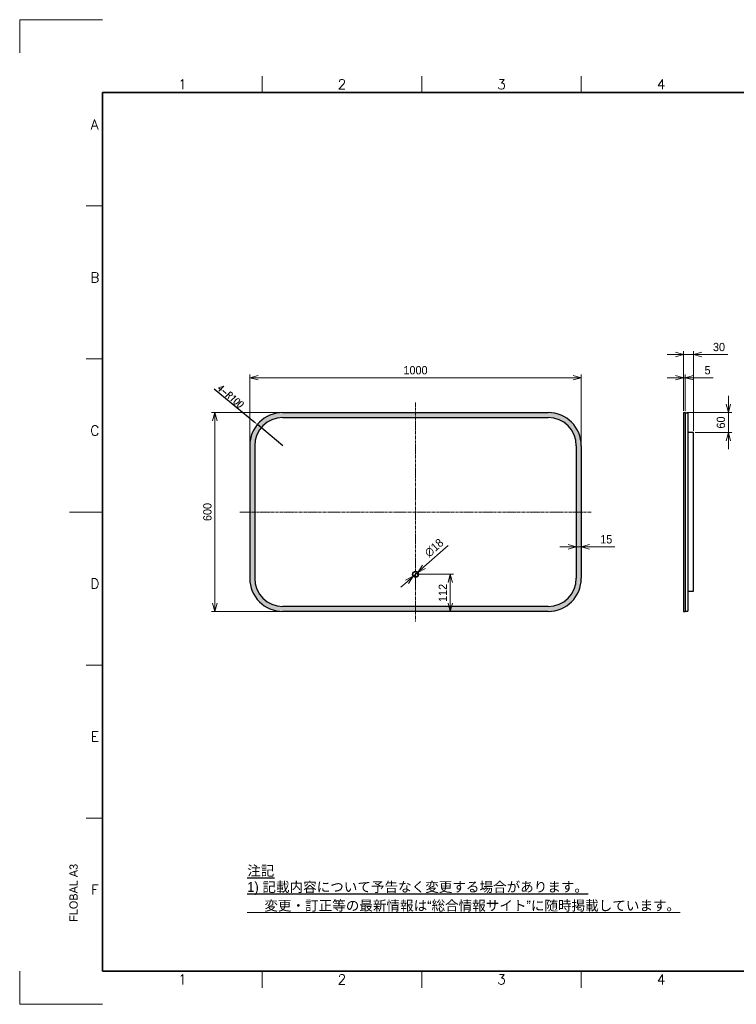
# Model space of a CAD drawing. Header units: millimetres. Extents: x 0 to 4200, y 0 to 2970.
# Tile 1 of 3: x 0 to 2161, y 0 to 2970. Entities that reach past the tile are written whole.
import ezdxf
from ezdxf.enums import TextEntityAlignment as Align

# ---------------------------------------------------------------- set-up
doc = ezdxf.new("R2010")
doc.units = ezdxf.units.MM
doc.linetypes.add('CENTER2', pattern=[28.575, 19.05, -3.175, 3.175, -3.175])
doc.layers.get('DEFPOINTS').update_dxf_attribs({"lineweight": 13})
for name, color, linetype, lineweight in [('HATCH', 54, 'Continuous', 9), ('TEXT', 7, 'Continuous', 25), ('中心線x.5', 4, 'CENTER2', 18), ('実線', 3, 'Continuous', 35), ('寸法', 2, 'Continuous', 18), ('細線', 7, 'Continuous', 18)]:
    doc.layers.add(name, color=color, linetype=linetype, lineweight=lineweight)
doc.layers.add('HOJO', color=8, linetype='Continuous', lineweight=13, plot=False)
doc.styles.add('MS Pゴシック', font='txt')
doc.styles.add('Roman', font='romans.shx', dxfattribs={"bigfont": 'bigfont.shx'})
doc.styles.get("Standard").update_dxf_attribs({"font": 'SimSun.ttf'})
doc.styles.add('工－２５', font='romanc.shx', dxfattribs={"width": 0.8, "oblique": 5})
doc.dimstyles.new('1：10', dxfattribs={"dimscale": 10, "dimtxt": 2.5, "dimasz": 2.5, "dimexe": 1, "dimexo": 0.5, "dimgap": 1, "dimtad": 3, "dimdsep": 46, "dimtxsty": 'MS Pゴシック', "dimblk": 'OPEN30', "dimcen": 0, "dimclrd": 256, "dimclre": 256, "dimclrt": 256, "dimazin": 2, "dimtfac": 1, "dimtmove": 0, "dimatfit": 3, "dimldrblk": 'OPEN30', "dimfxl": 1, "dimlwd": 18, "dimlwe": 18, "dimarcsym": 0})
doc.dimstyles.new('我的样式', dxfattribs={"dimscale": 7.5, "dimtxt": 3, "dimasz": 2, "dimexe": 1, "dimexo": 0.5, "dimgap": 0.5, "dimtad": 1, "dimdec": 1, "dimzin": 9, "dimtxsty": '工－２５', "dimcen": 2.5, "dimclrd": 3, "dimclre": 3, "dimclrt": 3, "dimadec": 0, "dimazin": 2, "dimtfac": 1, "dimtdec": 1, "dimtmove": 0, "dimatfit": 3, "dimfxl": 1, "dimlwd": 25, "dimlwe": 25, "dimarcsym": 0})

# ---------------------------------------------------------------- blocks, each defined once
blk = doc.blocks.new('_Open30')
at = {"color": 0, "linetype": 'ByBlock', "lineweight": -2}
for p, q in [((-1, 0.27), (0, 0)), ((0, 0), (-1, -0.27)), ((0, 0), (-1, 0))]:
    blk.add_line(p, q, dxfattribs=at)
blk = doc.blocks.new('*D20')
at = {"layer": 'DEFPOINTS', "color": 0, "transparency": 16777216}
for p in [(1678.7, 1485), (1693.7, 1485), (1678.7, 1380)]:
    blk.add_point(p, dxfattribs=at)
at = {"layer": '寸法', "lineweight": 18, "transparency": 16777216}
for p, q in [((1678.7, 1480), (1678.7, 1370)), ((1693.7, 1480), (1693.7, 1370)), ((1653.7, 1380), (1628.7, 1380)), ((1678.7, 1380), (1693.7, 1380)), ((1718.7, 1380), (1794.4, 1380))]:
    blk.add_line(p, q, dxfattribs=at)
at = {"layer": '寸法', "lineweight": 18, "transparency": 16777216, "xscale": 25, "yscale": 25, "zscale": 25}
blk.add_blockref('_Open30', (1678.7, 1380), dxfattribs=at)
at = {"layer": '寸法', "lineweight": 18, "transparency": 16777216, "xscale": 25, "yscale": 25, "zscale": 25, "rotation": 180}
blk.add_blockref('_Open30', (1693.7, 1380), dxfattribs=at)
at = {"layer": '寸法', "transparency": 16777216, "insert": (1769, 1402.5), "char_height": 25, "attachment_point": 5, "style": 'MS Pゴシック'}
blk.add_mtext('15', dxfattribs=at)
blk = doc.blocks.new('*D5')
at = {"layer": 'DEFPOINTS', "color": 0, "transparency": 16777216}
for p in [(716.7, 1748.8), (793.7, 1685)]:
    blk.add_point(p, dxfattribs=at)
at = {"layer": 'HOJO', "color": 3, "lineweight": 25, "transparency": 16777216}
for p, q in [((586.4, 1856.8), (705.9, 1757.8)), ((793.7, 1685), (716.7, 1748.8))]:
    blk.add_line(p, q, dxfattribs=at)
at = {"layer": 'HOJO', "color": 3, "transparency": 16777216}
blk.add_solid([(707.4, 1759.6), (704.4, 1756), (716.7, 1748.8)], dxfattribs=at)
at = {"layer": 'HOJO', "color": 3, "lineweight": -3, "transparency": 16777216, "insert": (635.2, 1834.6), "char_height": 21, "attachment_point": 5, "rotation": 320.3392, "style": '工－２５'}
blk.add_mtext('4-R100', dxfattribs=at)
blk = doc.blocks.new('*D6')
at = {"layer": 'DEFPOINTS', "color": 0, "transparency": 16777216}
for p in [(2007.3, 1785), (2137.3, 1785), (2032.3, 1725)]:
    blk.add_point(p, dxfattribs=at)
at = {"layer": '寸法', "lineweight": 18, "transparency": 16777216}
for p, q in [((2137.3, 1810), (2137.3, 1835)), ((2012.3, 1785), (2147.3, 1785)), ((2137.3, 1725), (2137.3, 1785)), ((2037.3, 1725), (2147.3, 1725)), ((2137.3, 1700), (2137.3, 1675))]:
    blk.add_line(p, q, dxfattribs=at)
at = {"layer": '寸法', "lineweight": 18, "transparency": 16777216, "xscale": 25, "yscale": 25, "zscale": 25}
for p, rotation in [((2137.3, 1785), 270), ((2137.3, 1725), 90)]:
    blk.add_blockref('_Open30', p, dxfattribs=dict(at, rotation=rotation))
at = {"layer": '寸法', "transparency": 16777216, "insert": (2114.8, 1755), "char_height": 25, "attachment_point": 5, "rotation": 90, "style": 'MS Pゴシック'}
blk.add_mtext('60', dxfattribs=at)
blk = doc.blocks.new('*D7')
at = {"layer": 'DEFPOINTS', "color": 0, "transparency": 16777216}
for p in [(693.7, 1890), (693.7, 1685), (1693.7, 1684.7)]:
    blk.add_point(p, dxfattribs=at)
at = {"layer": '寸法', "lineweight": 18, "transparency": 16777216}
for p, q in [((693.7, 1690), (693.7, 1900)), ((1668.7, 1890), (718.7, 1890)), ((1693.7, 1689.7), (1693.7, 1900))]:
    blk.add_line(p, q, dxfattribs=at)
at = {"layer": '寸法', "lineweight": 18, "transparency": 16777216, "xscale": 25, "yscale": 25, "zscale": 25, "rotation": 180}
blk.add_blockref('_Open30', (693.7, 1890), dxfattribs=at)
at = {"layer": '寸法', "lineweight": 18, "transparency": 16777216, "xscale": 25, "yscale": 25, "zscale": 25}
blk.add_blockref('_Open30', (1693.7, 1890), dxfattribs=at)
at = {"layer": '寸法', "transparency": 16777216, "insert": (1193.7, 1912.5), "char_height": 25, "attachment_point": 5, "style": 'MS Pゴシック'}
blk.add_mtext('1000', dxfattribs=at)
blk = doc.blocks.new('*D8')
at = {"layer": 'DEFPOINTS', "color": 0, "transparency": 16777216}
for p in [(2007.3, 1890), (2002.3, 1785), (2007.3, 1784)]:
    blk.add_point(p, dxfattribs=at)
at = {"layer": '寸法', "lineweight": 18, "transparency": 16777216}
for p, q in [((1977.3, 1890), (1952.3, 1890)), ((2002.3, 1790), (2002.3, 1900)), ((2002.3, 1890), (2007.3, 1890)), ((2007.3, 1789), (2007.3, 1900)), ((2032.3, 1890), (2091.8, 1890))]:
    blk.add_line(p, q, dxfattribs=at)
at = {"layer": '寸法', "lineweight": 18, "transparency": 16777216, "xscale": 25, "yscale": 25, "zscale": 25}
blk.add_blockref('_Open30', (2002.3, 1890), dxfattribs=at)
at = {"layer": '寸法', "lineweight": 18, "transparency": 16777216, "xscale": 25, "yscale": 25, "zscale": 25, "rotation": 180}
blk.add_blockref('_Open30', (2007.3, 1890), dxfattribs=at)
at = {"layer": '寸法', "transparency": 16777216, "insert": (2074.6, 1912.5), "char_height": 25, "attachment_point": 5, "style": 'MS Pゴシック'}
blk.add_mtext('5', dxfattribs=at)
blk = doc.blocks.new('*D9')
at = {"layer": 'DEFPOINTS', "color": 0, "transparency": 16777216}
for p in [(2032.3, 1960), (2002.3, 1785), (2032.3, 1725)]:
    blk.add_point(p, dxfattribs=at)
at = {"layer": '寸法', "lineweight": 18, "transparency": 16777216}
for p, q in [((2002.3, 1790), (2002.3, 1970)), ((2032.3, 1730), (2032.3, 1970)), ((1977.3, 1960), (1952.3, 1960)), ((2002.3, 1960), (2032.3, 1960)), ((2057.3, 1960), (2135.6, 1960))]:
    blk.add_line(p, q, dxfattribs=at)
at = {"layer": '寸法', "lineweight": 18, "transparency": 16777216, "xscale": 25, "yscale": 25, "zscale": 25}
blk.add_blockref('_Open30', (2002.3, 1960), dxfattribs=at)
at = {"layer": '寸法', "lineweight": 18, "transparency": 16777216, "xscale": 25, "yscale": 25, "zscale": 25, "rotation": 180}
blk.add_blockref('_Open30', (2032.3, 1960), dxfattribs=at)
at = {"layer": '寸法', "transparency": 16777216, "insert": (2108.9, 1982.5), "char_height": 25, "attachment_point": 5, "style": 'MS Pゴシック'}
blk.add_mtext('30', dxfattribs=at)
blk = doc.blocks.new('*D10')
at = {"layer": 'DEFPOINTS', "color": 0, "transparency": 16777216}
for p in [(1187, 1291), (1200.4, 1302.9)]:
    blk.add_point(p, dxfattribs=at)
at = {"layer": '寸法', "lineweight": 18, "transparency": 16777216}
for p, q in [((1291.7, 1384.1), (1219.1, 1319.5)), ((1187, 1291), (1200.4, 1302.9)), ((1168.3, 1274.4), (1149.6, 1257.8))]:
    blk.add_line(p, q, dxfattribs=at)
at = {"layer": '寸法', "lineweight": 18, "transparency": 16777216, "xscale": 25, "yscale": 25, "zscale": 25}
for p, rotation in [((1200.4, 1302.9), 221.6229062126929), ((1187, 1291), 41.62290621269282)]:
    blk.add_blockref('_Open30', p, dxfattribs=dict(at, rotation=rotation))
at = {"layer": '寸法', "transparency": 16777216, "insert": (1249.8, 1376.9), "char_height": 25, "attachment_point": 5, "rotation": 41.6229, "style": 'MS Pゴシック'}
blk.add_mtext('∅18', dxfattribs=at)
blk = doc.blocks.new('*D11')
at = {"layer": 'DEFPOINTS', "color": 0, "transparency": 16777216}
for p in [(588.7, 1785), (793.7, 1785), (793.7, 1185)]:
    blk.add_point(p, dxfattribs=at)
at = {"layer": '寸法', "lineweight": 18, "transparency": 16777216}
for p, q in [((788.7, 1785), (578.7, 1785)), ((588.7, 1210), (588.7, 1760)), ((788.7, 1185), (578.7, 1185))]:
    blk.add_line(p, q, dxfattribs=at)
at = {"layer": '寸法', "lineweight": 18, "transparency": 16777216, "xscale": 25, "yscale": 25, "zscale": 25}
for p, rotation in [((588.7, 1785), 90), ((588.7, 1185), 270)]:
    blk.add_blockref('_Open30', p, dxfattribs=dict(at, rotation=rotation))
at = {"layer": '寸法', "transparency": 16777216, "insert": (566.2, 1485), "char_height": 25, "attachment_point": 5, "rotation": 90, "style": 'MS Pゴシック'}
blk.add_mtext('600', dxfattribs=at)
blk = doc.blocks.new('*D15')
at = {"layer": 'DEFPOINTS', "color": 0, "transparency": 16777216}
for p in [(1193.7, 1297), (1193.7, 1185), (1298.7, 1185)]:
    blk.add_point(p, dxfattribs=at)
at = {"layer": '寸法', "lineweight": 18, "transparency": 16777216}
for p, q in [((1198.7, 1297), (1308.7, 1297)), ((1298.7, 1272), (1298.7, 1210)), ((1198.7, 1185), (1308.7, 1185))]:
    blk.add_line(p, q, dxfattribs=at)
at = {"layer": '寸法', "lineweight": 18, "transparency": 16777216, "xscale": 25, "yscale": 25, "zscale": 25}
for p, rotation in [((1298.7, 1297), 90), ((1298.7, 1185), 270)]:
    blk.add_blockref('_Open30', p, dxfattribs=dict(at, rotation=rotation))
at = {"layer": '寸法', "transparency": 16777216, "insert": (1276.2, 1241), "char_height": 25, "attachment_point": 5, "rotation": 90, "style": 'MS Pゴシック'}
blk.add_mtext('112', dxfattribs=at)

msp = doc.modelspace()

# ---------------------------------------------------------------- hatches: boundary and pattern name
at = {"layer": 'HATCH'}
h = msp.add_hatch(dxfattribs=at)
h.set_pattern_fill('AR-SAND', color=256, scale=0.1)
edge = h.paths.add_edge_path()
edge.add_arc((793.69, 1285), 100, 180, 270)
edge.add_line((793.69, 1185), (1593.69, 1185))
edge.add_arc((1593.69, 1285), 100, 270, 360)
edge.add_line((1693.69, 1285), (1693.69, 1685))
edge.add_arc((1593.69, 1685), 100, 0, 90)
edge.add_line((1593.69, 1785), (793.69, 1785))
edge.add_arc((793.69, 1685), 100, 90, 180)
edge.add_line((693.69, 1685), (693.69, 1285))
edge = h.paths.add_edge_path(flags=16)
edge.add_arc((793.69, 1685), 85, 90, 180)
edge.add_line((708.69, 1685), (708.69, 1285))
edge.add_arc((793.69, 1285), 85, 180, 270)
edge.add_line((793.69, 1200), (1593.69, 1200))
edge.add_arc((1593.69, 1285), 85, 270, 360)
edge.add_line((1678.69, 1285), (1678.69, 1685))
edge.add_arc((1593.69, 1685), 85, 0, 90)
edge.add_line((1593.69, 1770), (793.69, 1770))

# ---------------------------------------------------------------- linework, layer by layer
for p, q in [((793.69, 1785), (1593.69, 1785)), ((2002.316, 1785), (2007.316, 1785)), ((2002.316, 1785), (2002.316, 1185)), ((2007.316, 1785), (2007.316, 1185)), ((2007.316, 1784), (2015.316, 1784)), ((2015.316, 1784), (2015.316, 1186)), ((793.69, 1770), (1593.69, 1770)), ((2032.316, 1725), (2015.316, 1725)), ((2032.316, 1246), (2032.316, 1725)), ((693.69, 1685), (693.69, 1285)), ((708.69, 1685), (708.69, 1285)), ((1678.69, 1685), (1678.69, 1285)), ((1693.69, 1685), (1693.69, 1285)), ((2015.316, 1246), (2032.316, 1246)), ((1593.69, 1200), (793.69, 1200)), ((1593.69, 1185), (793.69, 1185)), ((2002.316, 1185), (2007.316, 1185)), ((2007.316, 1186), (2015.316, 1186))]:
    msp.add_line(p, q)
at = {"color": 0}
for radius in [9, 8]:
    msp.add_circle((1193.69, 1296.951), radius, dxfattribs=at)
for centre, radius, start, end in [((793.69, 1685), 100, 90, 180), ((1593.69, 1685), 100, 0, 90), ((793.69, 1685), 85, 90, 180), ((1593.69, 1685), 85, 0, 90), ((793.69, 1285), 100, 180, 270), ((793.69, 1285), 85, 180, 270), ((1593.69, 1285), 100, 270, 0), ((1593.69, 1285), 85, 270, 0)]:
    msp.add_arc(centre, radius, start, end)
at = {"layer": 'DEFPOINTS'}
for p, q in [((0, 2970), (250, 2970)), ((0, 2870), (0, 2970)), ((0, 0), (0, 100)), ((250, 0), (0, 0))]:
    msp.add_line(p, q, dxfattribs=at)
at = {"layer": '中心線x.5', "ltscale": 0.5}
for p, q in [((1193.69, 1815), (1193.69, 1155)), ((1723.69, 1485), (663.69, 1485))]:
    msp.add_line(p, q, dxfattribs=at)
at = {"layer": '実線'}
for p, q in [((3980, 2750), (250, 2750)), ((250, 100), (250, 2750)), ((3980, 100), (250, 100))]:
    msp.add_line(p, q, dxfattribs=at)
at = {"layer": '細線'}
for p, q in [((731.25, 2750), (731.25, 2800)), ((1212.5, 2750), (1212.5, 2800)), ((1693.75, 2750), (1693.75, 2800)), ((250, 2408.333), (200, 2408.333)), ((250, 1946.667), (200, 1946.667)), ((250, 1485), (150, 1485)), ((250, 1485), (200, 1485)), ((250, 1023.333), (200, 1023.333)), ((250, 561.667), (200, 561.667)), ((731.25, 100), (731.25, 50)), ((1212.5, 100), (1212.5, 50)), ((1693.75, 100), (1693.75, 50))]:
    msp.add_line(p, q, dxfattribs=at)

# ---------------------------------------------------------------- texts
at = {"layer": 'HOJO', "insert": (686.105, 296.041), "char_height": 30, "width": 1334.65468, "attachment_point": 4}
msp.add_mtext('{\\fMS PMincho|b0|i0|c128|p18;\\L\u3000 変更・訂正等の最新情報は“総合情報サイト”に随時掲載しています。}', dxfattribs=at)
at = {"layer": 'TEXT', "style": 'Roman'}
for s, p in [('1', (490.625, 2760)), ('2', (971.875, 2760)), ('3', (1453.125, 2760)), ('4', (1934.375, 2760)), ('A', (226.072, 2639.167)), ('B', (226.525, 2177.5)), ('C', (226.525, 1715.833)), ('D', (226.525, 1254.167)), ('E', (226.525, 792.5)), ('F', (226.525, 330.833)), ('1', (490.625, 60.2)), ('2', (971.875, 60.2)), ('3', (1453.125, 60.2)), ('4', (1934.375, 60.2))]:
    msp.add_text(s, height=30, dxfattribs=at).set_placement(p, align=Align.CENTER)
at = {"layer": 'TEXT', "style": 'MS Pゴシック'}
msp.add_text('FLOBAL A3', height=25, rotation=90, dxfattribs=at).set_placement((175, 248.958))
at = {"layer": 'TEXT', "char_height": 30}
for s, insert, width, attachment_point in [('{\\fMS PMincho|b0|i0|c128|p18;\\L注記}', (686.105, 401.447), 772.4592, 4), ('{\\fMS PMincho|b0|i0|c128|p18;\\L1) 記載内容について予告なく変更する場合があります。}', (686.105, 330.03), 1334.05127, 7)]:
    msp.add_mtext(s, dxfattribs=dict(at, insert=insert, width=width, attachment_point=attachment_point))

# ---------------------------------------------------------------- dimensions: what is measured, and where the dimension line sits
at = {"layer": 'HOJO', "lineweight": -3}
dim = msp.add_radius_dim(center=(793.69, 1685), mpoint=(716.706, 1748.824), text='4-<>', dimstyle='我的样式', override={"dimscale": 7, "dimarcsym": 2}, dxfattribs=at)
dim.commit()
dim.dimension.update_dxf_attribs({"geometry": '*D5', "text_midpoint": (626.277, 1823.795), "dimtype": 164})
at = {"layer": '寸法', "color": 0}
for base, p1, p2, picture, middle in [((2032.316, 1960), (2002.316, 1785), (2032.316, 1725), '*D9', (2108.935, 1982.5)), ((693.69, 1890), (1693.69, 1684.666), (693.69, 1685), '*D7', (1193.69, 1912.5)), ((2007.316, 1890), (2002.316, 1785), (2007.316, 1784), '*D8', (2074.56, 1912.5))]:
    dim = msp.add_linear_dim(base=base, p1=p1, p2=p2, dimstyle='1：10', dxfattribs=at)
    dim.commit()
    dim.dimension.update_dxf_attribs({"geometry": picture, "text_midpoint": middle})
for base, p1, p2, picture, middle in [((2137.316, 1785), (2032.316, 1725), (2007.316, 1785), '*D6', (2114.816, 1755)), ((588.69, 1785), (793.69, 1185), (793.69, 1785), '*D11', (566.19, 1485))]:
    dim = msp.add_linear_dim(base=base, p1=p1, p2=p2, angle=90, dimstyle='1：10', dxfattribs=at)
    dim.commit()
    dim.dimension.update_dxf_attribs({"geometry": picture, "text_midpoint": middle})
dim = msp.add_linear_dim(base=(1678.69, 1380), p1=(1693.69, 1485), p2=(1678.69, 1485), dimstyle='1：10', dxfattribs=at)
dim.commit()
dim.dimension.update_dxf_attribs({"geometry": '*D20', "text_midpoint": (1769.031, 1380), "dimtype": 160})
dim = msp.add_diameter_dim_2p(p1=(1186.962, 1290.973), p2=(1200.418, 1302.929), dimstyle='1：10', dxfattribs=at)
dim.commit()
dim.dimension.update_dxf_attribs({"geometry": '*D10', "text_midpoint": (1249.809, 1376.916)})
dim = msp.add_linear_dim(base=(1298.69, 1185), p1=(1193.69, 1296.951), p2=(1193.69, 1185), angle=90, dimstyle='1：10', override={"dimdec": 0}, dxfattribs=at)
dim.commit()
dim.dimension.update_dxf_attribs({"geometry": '*D15', "text_midpoint": (1276.19, 1240.976)})

doc.saveas('drawing.dxf')
